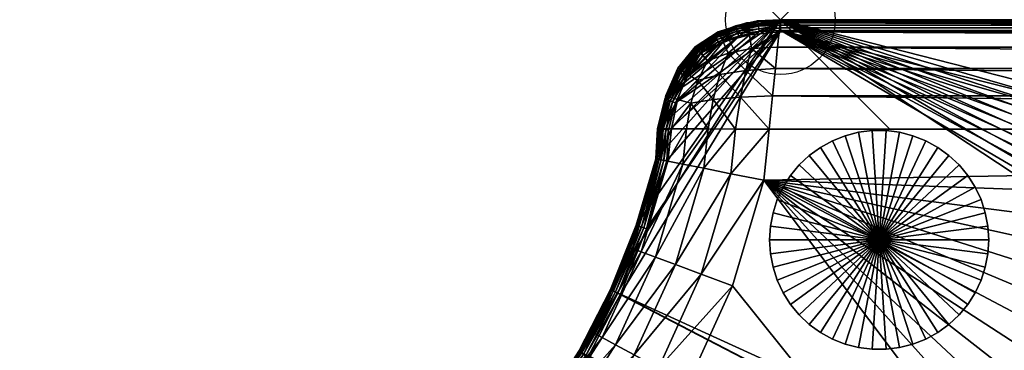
# Model space of a CAD drawing. Header units: inches. Extents: x -6.9 to 27, y -33.9 to 0.
# Tile 7 of 10: x -6.9 to 2, y -3 to 0. Entities that reach past the tile are written whole.
import ezdxf

# ---------------------------------------------------------------- set-up
doc = ezdxf.new("R2010")
doc.units = ezdxf.units.IN
doc.header["$MEASUREMENT"] = 0
doc.header["$PDMODE"] = 35
doc.header["$PDSIZE"] = 1
for name, color, linetype in [('A-FURN-3-NODE', 7, 'Continuous'), ('A-FURN-3-ST', 151, 'Continuous'), ('A-FURN-3-ST-LG', 252, 'Continuous')]:
    doc.layers.add(name, color=color, linetype=linetype)
doc.layers.add('A-FURN-3-ST-LM', color=7, linetype='Continuous', true_color=0xffbd7a)

msp = doc.modelspace()

# ---------------------------------------------------------------- linework, layer by layer
at = {"layer": 'A-FURN-3-NODE'}
msp.add_point((0, 0), dxfattribs=at)

# ---------------------------------------------------------------- meshes
at = {"layer": 'A-FURN-3-ST'}
mesh = msp.add_polyface(dxfattribs=at)
corners = [(-2.7858, -5.5642, 1.4579), (-2.0318, -4.9115, 1.4579), (16.3261, -23.3204, 1.4579), (-3.6182, -6.0982, 1.4579), (-4.5146, -6.5074, 1.4579), (-5.4785, -6.791, 1.4579), (-0.1523, -1.4649, 1.4579), (25.6559, -4.7546, 1.4579), (25.234, -7.0661, 1.4579), (24.6504, -9.3349, 1.4579), (23.9085, -11.5527, 1.4579), (23.0117, -13.7111, 1.4579), (-0.436, -2.4287, 1.4579), (-0.8451, -3.3251, 1.4579), (-1.3791, -4.1576, 1.4579), (21.9636, -15.8017, 1.4579), (20.7675, -17.8163, 1.4579), (19.4269, -19.7464, 1.4579), (0, 0, 2.4579), (-0.0028, -0.0278, 2.1523), (-0.298, -0.06, 2.1663), (-0.3651, -0.7071, 1.5181), (-0.0709, -0.6944, 1.4857), (-0.1021, -1, 1.4579), (-0.3165, -0.4623, 1.5967), (-0.0454, -0.4444, 1.569), (-0.0113, -0.1111, 1.9023), (-0.283, -0.1388, 1.9209), (-0.0255, -0.25, 1.7079), (-0.2634, -0.2638, 1.7217), (0, 0, 13.5), (-0.3085, -0.0276, 2.4579), (25.9633, -1, 1.4579), (25.9126, -2.4085, 1.4579), (25.9745, -0.6944, 1.4857), (25.9837, -0.4444, 1.569), (25.9908, -0.25, 1.7079), (25.9959, -0.1111, 1.9023), (25.999, -0.0278, 2.1523), (26, 0, 2.4579), (-3.7334, -4.9848, 13.5), (14.3382, -26.4275, 13.5), (-2.8963, -4.3378, 13.5), (18.3043, -22.6553, 13.5), (-2.1821, -3.5572, 13.5), (21.1668, -18.9996, 13.5), (-1.8404, -3.0249, 13.5), (21.9349, -17.8174, 13.5), (22.6532, -16.6043, 13.5), (23.3205, -15.3623, 13.5), (-1.5506, -2.4626, 13.5), (0, 0, 13.5), (23.9356, -14.0937, 13.5), (24.3318, -13.1714, 13.5), (24.7021, -12.2384, 13.5), (25.0462, -11.2954, 13.5), (25.3638, -10.3431, 13.5), (25.6546, -9.3823, 13.5), (25.9185, -8.4138, 13.5), (26, 0, 13.5)]
mesh.append_faces([[corners[k] for k in face] for face in [(0, 1, 2), (3, 0, 2), (4, 3, 2), (5, 4, 2), (6, 7, 8), (6, 8, 9), (6, 9, 10), (6, 10, 11), (12, 6, 2), (13, 12, 2), (14, 13, 2), (1, 14, 2), (6, 11, 15), (6, 15, 16), (6, 16, 17), (18, 19, 20), (21, 22, 23), (24, 25, 22), (19, 26, 27), (26, 28, 29), (29, 27, 26), (29, 28, 25), (30, 18, 31), (6, 23, 32), (6, 32, 33), (6, 33, 7), (32, 23, 22), (22, 34, 32), (34, 22, 25), (25, 35, 34), (35, 25, 28), (28, 36, 35), (26, 37, 36), (36, 28, 26), (19, 38, 37), (37, 26, 19), (18, 39, 38), (38, 19, 18), (18, 30, 59)]])
mesh.append_faces([[corners[k] for k in face] for face in [(40, 41, 42), (42, 43, 44), (44, 45, 46), (46, 49, 50)]], dxfattribs={"vtx0": -1, "vtx1": -1})
mesh.append_faces([[corners[k] for k in face] for face in [(50, 49, 51)]], dxfattribs={"vtx0": -1, "vtx1": -1, "vtx2": -1})
mesh.append_faces([[corners[k] for k in face] for face in [(46, 47, 48), (51, 52, 53), (51, 53, 54), (51, 55, 56), (51, 56, 57)]], dxfattribs={"vtx0": -1, "vtx2": -1})
mesh.append_faces([[corners[k] for k in face] for face in [(48, 49, 46), (49, 52, 51), (54, 55, 51), (57, 58, 51)]], dxfattribs={"vtx1": -1, "vtx2": -1})
mesh = msp.add_polyface(dxfattribs=at)
corners = [(-0.8451, -3.3251, 1.4579), (-1.3791, -4.1576, 1.4579), (-1.6245, -3.9741, 1.4857), (-1.114, -3.1785, 1.4857), (-0.436, -2.4287, 1.4579), (-0.7229, -2.3216, 1.4857), (-0.1523, -1.4649, 1.4579), (-0.4532, -1.4049, 1.4857), (-0.1021, -1, 1.4579), (-0.4093, -0.9982, 1.4857), (-1.0157, -0.7044, 2.1663), (-1.0794, -0.9944, 2.1523), (-1.1073, -0.9942, 2.4579), (-1.0275, -1.2903, 1.9023), (-1.2708, -2.1171, 1.9023), (-1.3491, -2.0879, 2.1523), (-1.1096, -1.274, 2.1523), (-1.3752, -2.0782, 2.4579), (-0.856, -0.9957, 1.7079), (-0.8908, -1.3176, 1.7079), (-0.9956, -0.9949, 1.9023), (-1.1369, -1.2685, 2.4579), (-0.8168, -0.7607, 1.7217), (-0.939, -0.7278, 1.9209), (-0.3651, -0.7071, 1.5181), (-0.6606, -0.9968, 1.569), (-0.6137, -0.7292, 1.5967), (-1.1404, -2.1658, 1.7079), (-1.8252, -3.8241, 1.569), (-1.3341, -3.0585, 1.569), (-0.9578, -2.234, 1.569), (-0.6993, -1.3558, 1.569), (-1.6275, -2.8985, 1.9023), (-1.5052, -2.9651, 1.7079), (-1.7008, -2.8585, 2.1523), (-1.1073, -0.9942, 13.5), (-1.0468, -0.6904, 13.5), (-1.5506, -2.4626, 13.5), (0, 0, 13.5), (-1.3155, -1.8754, 13.5), (-1.1369, -1.2685, 13.5), (-1.3752, -2.0782, 13.5), (-1.1369, -1.2685, 13.5)]
mesh.append_faces([[corners[k] for k in face] for face in [(0, 1, 2), (2, 3, 0), (4, 0, 3), (3, 5, 4), (6, 4, 5), (5, 7, 6), (8, 6, 7), (7, 9, 8), (10, 11, 12), (13, 14, 15), (16, 15, 17), (15, 16, 13), (18, 19, 13), (20, 13, 16), (13, 20, 18), (11, 16, 21), (16, 11, 20), (21, 12, 11), (22, 18, 20), (23, 20, 11), (20, 23, 22), (11, 10, 23), (8, 9, 24), (9, 25, 26), (26, 24, 9), (25, 18, 22), (22, 26, 25), (19, 27, 14), (14, 13, 19), (28, 29, 3), (5, 3, 29), (29, 30, 5), (7, 5, 30), (30, 31, 7), (9, 7, 31), (31, 25, 9), (32, 14, 27), (27, 33, 32), (34, 15, 14), (17, 21, 16), (30, 29, 33), (33, 27, 30), (31, 30, 27), (27, 19, 31), (25, 31, 19), (19, 18, 25), (12, 35, 36), (17, 41, 42), (42, 21, 17), (21, 42, 35), (35, 12, 21)]])
mesh.append_faces([[corners[k] for k in face] for face in [(37, 38, 39), (39, 38, 40)]], dxfattribs={"vtx0": -1, "vtx1": -1})
mesh = msp.add_polyface(dxfattribs=at)
corners = [(-1.1073, -0.9942, 2.4579), (-1.0468, -0.6904, 2.4579), (-1.0157, -0.7044, 2.1663), (-0.8494, -0.4975, 1.9579), (-0.939, -0.7278, 1.9209), (-0.9106, -0.4604, 2.1894), (-0.9366, -0.4419, 2.4579), (-0.3085, -0.0276, 2.4579), (-0.298, -0.06, 2.1663), (-0.5519, -0.1383, 2.1894), (-0.7529, -0.5533, 1.7633), (-0.8168, -0.7607, 1.7217), (-0.5215, -0.2031, 1.9579), (-0.4764, -0.305, 1.7633), (-0.6644, -0.3738, 1.8327), (-0.7269, -0.3042, 2.0135), (0, 0, 2.4579), (-0.283, -0.1388, 1.9209), (-0.7643, -0.2625, 2.2219), (-0.5675, -0.1105, 2.4579), (-0.7768, -0.2486, 2.4579), (-0.0709, -0.6944, 1.4857), (-0.3651, -0.7071, 1.5181), (-0.3165, -0.4623, 1.5967), (-0.6137, -0.7292, 1.5967), (-0.5523, -0.4986, 1.6615), (-0.0028, -0.0278, 2.1523), (-0.2634, -0.2638, 1.7217), (-0.0454, -0.4444, 1.569), (-0.7768, -0.2486, 13.5), (-1.0468, -0.6904, 13.5), (-0.9366, -0.4419, 13.5), (-0.5675, -0.1105, 13.5), (-0.3085, -0.0276, 13.5), (0, 0, 13.5), (-1.1369, -1.2685, 13.5), (0, 0, 13.5), (-1.1209, -0.9925, 13.5), (-1.0537, -0.7244, 13.5), (-0.2077, -0.0096, 13.5), (-0.4105, -0.0553, 13.5), (-0.6022, -0.1358, 13.5), (-0.9376, -0.4734, 13.5), (-0.7768, -0.2486, 13.5)]
mesh.append_faces([[corners[k] for k in face] for face in [(0, 1, 2), (3, 4, 2), (5, 2, 1), (2, 5, 3), (1, 6, 5), (7, 8, 9), (10, 11, 4), (12, 13, 14), (4, 3, 10), (14, 10, 3), (14, 15, 12), (3, 15, 14), (8, 7, 16), (8, 17, 12), (12, 9, 8), (9, 12, 15), (15, 3, 5), (15, 18, 9), (5, 18, 15), (18, 5, 6), (9, 19, 7), (19, 9, 18), (18, 20, 19), (6, 20, 18), (21, 22, 23), (22, 24, 25), (25, 23, 22), (17, 8, 26), (17, 27, 13), (13, 12, 17), (28, 23, 27), (24, 11, 10), (10, 25, 24), (23, 25, 13), (13, 27, 23), (25, 10, 14), (14, 13, 25), (29, 20, 6), (30, 1, 0), (31, 6, 1), (1, 30, 31), (6, 31, 29), (20, 29, 32), (32, 19, 20), (19, 32, 33), (33, 7, 19), (7, 33, 34)]])
mesh.append_faces([[corners[k] for k in face] for face in [(42, 41, 43)]], dxfattribs={"vtx0": -1})
mesh.append_faces([[corners[k] for k in face] for face in [(35, 36, 37), (37, 36, 38), (38, 41, 42)]], dxfattribs={"vtx0": -1, "vtx1": -1})
mesh.append_faces([[corners[k] for k in face] for face in [(38, 36, 39), (38, 39, 40)]], dxfattribs={"vtx0": -1, "vtx2": -1})
mesh.append_faces([[corners[k] for k in face] for face in [(40, 41, 38)]], dxfattribs={"vtx1": -1, "vtx2": -1})
mesh = msp.add_polyface(dxfattribs=at)
corners = [(26.1086, -7.2248, 1.9023), (25.5115, -9.5554, 1.9023), (25.3769, -9.521, 1.7079), (26.2179, -7.2446, 2.4579), (25.6191, -9.583, 2.4579), (25.5922, -9.5761, 2.1523), (26.1906, -7.2396, 2.1523), (25.9719, -7.2, 1.7079), (24.8308, -11.8601, 2.1523), (24.7517, -11.8338, 1.9023), (24.8571, -11.8689, 2.4579), (24.62, -11.7899, 1.7079), (23.7046, -13.9981, 1.7079), (23.8329, -14.0512, 1.9023), (23.9099, -14.0831, 2.1523), (25.1886, -9.4728, 1.569), (24.4355, -11.7284, 1.569), (24.1983, -11.6493, 1.4857), (23.0117, -13.7111, 1.4579), (23.9085, -11.5527, 1.4579), (23.294, -13.828, 1.4857), (25.234, -7.0661, 1.4579), (25.6559, -4.7546, 1.4579), (25.9596, -4.7875, 1.4857), (25.5346, -7.1207, 1.4857), (26.2082, -4.8144, 1.569), (25.7806, -7.1653, 1.569), (24.6504, -9.3349, 1.4579), (24.9464, -9.4107, 1.4857), (26.4015, -4.8353, 1.7079), (23.525, -13.9237, 1.569), (25.9633, -1, 1.4579), (25.9745, -0.6944, 1.4857), (26.2658, -0.7082, 1.5181), (25.9126, -2.4085, 1.4579), (26.2691, -0.9998, 1.4857), (26.2179, -2.4195, 1.4857), (25.9837, -0.4444, 1.569), (26.2516, -0.4629, 1.5968), (25.9908, -0.25, 1.7079), (26.2265, -0.2639, 1.7218), (25.9959, -0.1111, 1.9023), (26.2635, -0.1389, 1.9209), (25.999, -0.0278, 2.1523), (26.2895, -0.0602, 2.1662), (26, 0, 2.4579), (0, 0, 13.5), (25.9185, -8.4138, 13.5), (26.132, -7.5695, 13.5), (26.3205, -6.7193, 13.5), (26, 0, 13.5), (26, 0, 13.5), (0, 0, 2.4579), (24.8571, -11.8689, 13.5), (23.9356, -14.0937, 13.5), (25.6191, -9.583, 13.5), (26.2179, -7.2446, 13.5)]
mesh.append_faces([[corners[k] for k in face] for face in [(0, 1, 2), (3, 4, 5), (5, 6, 3), (6, 5, 1), (1, 0, 6), (2, 7, 0), (5, 8, 9), (9, 1, 5), (4, 10, 8), (8, 5, 4), (1, 9, 11), (11, 2, 1), (12, 11, 9), (13, 9, 8), (14, 8, 10), (15, 16, 17), (18, 19, 17), (17, 20, 18), (20, 17, 16), (21, 22, 23), (23, 24, 21), (24, 23, 25), (25, 26, 24), (27, 21, 24), (24, 28, 27), (19, 27, 28), (28, 17, 19), (28, 24, 26), (26, 15, 28), (17, 28, 15), (29, 7, 26), (15, 26, 7), (7, 2, 15), (16, 15, 2), (2, 11, 16), (30, 16, 11), (31, 32, 33), (34, 31, 35), (22, 34, 36), (36, 23, 22), (32, 37, 38), (37, 39, 40), (40, 39, 41), (42, 41, 43), (44, 43, 45), (51, 45, 52), (10, 53, 54), (4, 55, 53), (53, 10, 4), (3, 56, 55), (55, 4, 3)]])
mesh.append_faces([[corners[k] for k in face] for face in [(46, 49, 50)]], dxfattribs={"vtx0": -1, "vtx1": -1})
mesh.append_faces([[corners[k] for k in face] for face in [(46, 47, 48), (46, 48, 49)]], dxfattribs={"vtx0": -1, "vtx2": -1})
mesh = msp.add_polyface(dxfattribs=at)
corners = [(-5.4785, -6.791, 1.4579), (16.3261, -23.3204, 1.4579), (14.5862, -24.9357, 1.4579), (12.7458, -26.4131, 1.4579), (10.8129, -27.7493, 1.4579), (8.796, -28.9409, 1.4579), (6.7032, -29.9845, 1.4579), (4.5429, -30.8766, 1.4579), (2.3234, -31.6138, 1.4579), (10.987, -28.0005, 1.4857), (12.9373, -26.6512, 1.4857), (13.094, -26.846, 1.569), (11.1294, -28.206, 1.569), (8.9517, -29.2038, 1.4857), (9.0791, -29.4189, 1.569), (6.8398, -30.2578, 1.4857), (11.3825, -28.5713, 2.4579), (9.3056, -29.8013, 2.4579), (9.2914, -29.7774, 2.1523), (-0.1523, -1.4649, 1.4579), (17.9453, -21.5839, 1.4579), (19.4269, -19.7464, 1.4579), (11.2401, -28.3658, 1.7079), (13.2159, -26.9975, 1.7079), (13.303, -27.1057, 1.9023), (11.3192, -28.4799, 1.9023), (9.2489, -29.7057, 1.9023), (9.1782, -29.5862, 1.7079), (13.3552, -27.1706, 2.1523), (11.3667, -28.5484, 2.1523), (13.3726, -27.1922, 2.4579), (2.6397, -32.5625, 13.5), (4.1699, -32.0718, 13.5), (-6.9434, -6.9434, 13.5), (5.6754, -31.5096, 13.5), (7.1526, -30.8769, 13.5), (-4.6688, -5.4791, 13.5), (8.5983, -30.1752, 13.5), (-3.7334, -4.9848, 13.5), (10.0093, -29.4061, 13.5), (11.3825, -28.5713, 13.5), (12.8888, -27.5387, 13.5), (14.3382, -26.4275, 13.5), (-2.8963, -4.3378, 13.5), (15.7265, -25.241, 13.5), (17.0498, -23.9824, 13.5), (18.3043, -22.6553, 13.5), (-2.1821, -3.5572, 13.5), (19.4867, -21.2634, 13.5), (20.3502, -20.149, 13.5), (11.3825, -28.5713, 13.5), (9.3056, -29.8013, 13.5)]
mesh.append_faces([[corners[k] for k in face] for face in [(0, 1, 2), (0, 2, 3), (0, 3, 4), (0, 4, 5), (0, 5, 6), (0, 6, 7), (0, 7, 8), (9, 10, 11), (11, 12, 9), (5, 4, 9), (9, 13, 5), (6, 5, 13), (13, 9, 12), (12, 14, 13), (15, 13, 14), (16, 17, 18), (4, 3, 10), (10, 9, 4), (13, 15, 6), (19, 20, 1), (19, 21, 20), (22, 23, 24), (25, 26, 27), (27, 22, 25), (24, 25, 22), (25, 24, 28), (29, 18, 26), (26, 25, 29), (28, 29, 25), (29, 28, 30), (18, 29, 16), (30, 16, 29), (12, 11, 23), (23, 22, 12), (14, 12, 22), (22, 27, 14), (16, 50, 51), (51, 17, 16), (50, 16, 30)]])
mesh.append_faces([[corners[k] for k in face] for face in [(36, 37, 38)]], dxfattribs={"vtx0": -1, "vtx1": -1})
mesh.append_faces([[corners[k] for k in face] for face in [(33, 32, 34), (33, 34, 35), (36, 35, 37), (38, 37, 39), (38, 39, 40), (38, 41, 42), (43, 42, 44), (43, 44, 45), (47, 46, 48), (47, 48, 49)]], dxfattribs={"vtx0": -1, "vtx2": -1})
mesh.append_faces([[corners[k] for k in face] for face in [(31, 32, 33), (40, 41, 38), (45, 46, 43)]], dxfattribs={"vtx1": -1, "vtx2": -1})
mesh = msp.add_polyface(dxfattribs=at)
corners = [(-2.7858, -5.5642, 1.4579), (-3.6182, -6.0982, 1.4579), (-3.7649, -5.8293, 1.4857), (-4.0449, -5.3159, 1.9023), (-3.3194, -4.8505, 1.9023), (-3.236, -4.962, 1.7079), (-4.0849, -5.2425, 2.1523), (-3.3694, -4.7836, 2.1523), (-4.0982, -5.2181, 2.4579), (-3.3861, -4.7612, 2.4579), (-3.1193, -5.1181, 1.569), (-3.8849, -5.6093, 1.569), (-3.9782, -5.4381, 1.7079), (-2.9692, -5.3189, 1.4857), (-2.0318, -4.9115, 1.4579), (-1.3791, -4.1576, 1.4579), (-2.2484, -4.6949, 1.4857), (-1.6245, -3.9741, 1.4857), (-2.662, -4.2813, 1.9023), (-2.0929, -3.624, 1.9023), (-1.9813, -3.7073, 1.7079), (-2.7211, -4.2223, 2.1523), (-2.1598, -3.5739, 2.1523), (-2.7408, -4.2026, 2.4579), (-2.1821, -3.5572, 2.4579), (-2.5635, -4.3798, 1.7079), (-1.6275, -2.8985, 1.9023), (-1.5052, -2.9651, 1.7079), (-1.7008, -2.8585, 2.1523), (-1.7252, -2.8451, 2.4579), (-2.4257, -4.5177, 1.569), (-1.8252, -3.8241, 1.569), (-1.114, -3.1785, 1.4857), (-1.3341, -3.0585, 1.569), (-1.2708, -2.1171, 1.9023), (-1.3752, -2.0782, 2.4579), (-1.3491, -2.0879, 2.1523), (-1.7252, -2.8451, 13.5), (-1.3752, -2.0782, 13.5), (-2.1821, -3.5572, 13.5), (-3.3861, -4.7612, 13.5), (-2.7408, -4.2026, 13.5)]
mesh.append_faces([[corners[k] for k in face] for face in [(0, 1, 2), (3, 4, 5), (6, 7, 4), (8, 9, 7), (10, 11, 12), (12, 5, 10), (13, 2, 11), (11, 10, 13), (2, 13, 0), (14, 0, 13), (15, 14, 16), (16, 17, 15), (18, 19, 20), (21, 22, 19), (19, 18, 21), (23, 24, 22), (22, 21, 23), (20, 25, 18), (19, 26, 27), (27, 20, 19), (22, 28, 26), (26, 19, 22), (24, 29, 28), (28, 22, 24), (9, 23, 21), (21, 7, 9), (7, 21, 18), (18, 4, 7), (4, 18, 25), (25, 5, 4), (13, 16, 14), (16, 13, 10), (10, 30, 16), (17, 16, 30), (30, 31, 17), (30, 10, 5), (5, 25, 30), (31, 30, 25), (25, 20, 31), (32, 17, 31), (33, 31, 20), (20, 27, 33), (34, 26, 28), (29, 35, 36), (36, 28, 29), (29, 37, 38), (38, 35, 29), (24, 39, 37), (37, 29, 24), (40, 9, 8), (9, 40, 41), (41, 23, 9), (23, 41, 39), (39, 24, 23)]])
at = {"layer": 'A-FURN-3-ST-LG', "color": 251, "true_color": 0x565656}
mesh = msp.add_polyface(dxfattribs=at)
corners = [(0.901, -2.0092, 1.5), (1.901, -2.0092, 1.5), (1.8931, -2.1345, 1.5), (1.8696, -2.2578, 1.5), (1.8308, -2.3773, 1.5), (1.7773, -2.4909, 1.5), (1.71, -2.5969, 1.5), (1.63, -2.6937, 1.5), (1.5384, -2.7796, 1.5), (1.4368, -2.8534, 1.5), (1.3268, -2.9139, 1.5), (1.21, -2.9602, 1.5), (1.0884, -2.9914, 1.5), (0.9638, -3.0071, 1.5), (0.8382, -3.0071, 1.5), (0.7137, -2.9914, 1.5), (0.592, -2.9602, 1.5), (0.4753, -2.9139, 1.5), (0.3652, -2.8534, 1.5), (0.2636, -2.7796, 1.5), (0.1721, -2.6937, 1.5), (0.0921, -2.5969, 1.5), (0.0248, -2.4909, 1.5), (-0.0287, -2.3773, 1.5), (-0.0675, -2.2578, 1.5), (-0.091, -2.1345, 1.5), (-0.0989, -2.0092, 1.5), (-0.091, -1.8838, 1.5), (-0.0675, -1.7605, 1.5), (-0.0287, -1.641, 1.5), (0.0248, -1.5274, 1.5), (0.0921, -1.4214, 1.5), (0.1721, -1.3246, 1.5), (0.2636, -1.2387, 1.5), (0.3652, -1.1649, 1.5), (0.4753, -1.1044, 1.5), (0.592, -1.0581, 1.5), (0.7137, -1.0269, 1.5), (0.8382, -1.0112, 1.5), (0.9638, -1.0112, 1.5), (1.0884, -1.0269, 1.5), (1.21, -1.0581, 1.5), (1.3268, -1.1044, 1.5), (1.4368, -1.1649, 1.5), (1.5384, -1.2387, 1.5), (1.63, -1.3246, 1.5), (1.71, -1.4214, 1.5), (1.7773, -1.5274, 1.5), (1.8308, -1.641, 1.5), (1.8696, -1.7605, 1.5), (1.8931, -1.8838, 1.5), (1.901, -2.0092, 0), (1.8931, -2.1345, 0), (1.8696, -2.2578, 0), (1.8308, -2.3773, 0), (1.7773, -2.4909, 0), (1.71, -2.5969, 0), (1.63, -2.6937, 0), (1.5384, -2.7796, 0), (1.4368, -2.8534, 0), (1.3268, -2.9139, 0), (1.21, -2.9602, 0), (1.0884, -2.9914, 0), (0.9638, -3.0071, 0), (0.8382, -3.0071, 0), (0.7137, -2.9914, 0), (0.592, -2.9602, 0), (0.4753, -2.9139, 0), (0.3652, -2.8534, 0), (0.2636, -2.7796, 0), (0.1721, -2.6937, 0), (0.0921, -2.5969, 0), (0.0248, -2.4909, 0), (-0.0287, -2.3773, 0), (-0.0675, -2.2578, 0), (-0.091, -2.1345, 0), (-0.0989, -2.0092, 0), (-0.091, -1.8838, 0), (-0.0675, -1.7605, 0), (-0.0287, -1.641, 0), (0.0248, -1.5274, 0), (0.0921, -1.4214, 0), (0.1721, -1.3246, 0), (0.2636, -1.2387, 0), (0.3652, -1.1649, 0), (0.4753, -1.1044, 0), (0.592, -1.0581, 0), (0.7137, -1.0269, 0), (0.8382, -1.0112, 0), (0.9638, -1.0112, 0), (1.0884, -1.0269, 0), (1.21, -1.0581, 0), (1.3268, -1.1044, 0), (1.4368, -1.1649, 0), (1.5384, -1.2387, 0), (1.63, -1.3246, 0), (1.71, -1.4214, 0), (1.7773, -1.5274, 0), (1.8308, -1.641, 0), (1.8696, -1.7605, 0), (1.8931, -1.8838, 0), (0.901, -2.0092, 0)]
mesh.append_faces([[corners[k] for k in face] for face in [(1, 52, 51), (2, 53, 52), (3, 54, 53), (4, 55, 54), (5, 56, 55), (6, 57, 56), (7, 58, 57), (8, 59, 58), (9, 60, 59), (10, 61, 60), (11, 62, 61), (12, 63, 62), (13, 64, 63), (14, 65, 64), (15, 66, 65), (16, 67, 66), (17, 68, 67), (18, 69, 68), (19, 70, 69), (20, 71, 70), (21, 72, 71), (22, 73, 72), (23, 74, 73), (24, 75, 74), (25, 76, 75), (26, 77, 76), (27, 78, 77), (28, 79, 78), (29, 80, 79), (30, 81, 80), (31, 82, 81), (32, 83, 82), (33, 84, 83), (34, 85, 84), (35, 86, 85), (36, 87, 86), (37, 88, 87), (38, 89, 88), (39, 90, 89), (40, 91, 90), (41, 92, 91), (42, 93, 92), (43, 94, 93), (44, 95, 94), (45, 96, 95), (46, 97, 96), (47, 98, 97), (48, 99, 98), (49, 100, 99), (50, 51, 100)]], dxfattribs={"vtx0": -1, "color": 251})
mesh.append_faces([[corners[k] for k in face] for face in [(0, 2, 1), (0, 3, 2), (0, 4, 3), (0, 5, 4), (0, 6, 5), (0, 7, 6), (0, 8, 7), (0, 9, 8), (0, 10, 9), (0, 11, 10), (0, 12, 11), (0, 13, 12), (0, 14, 13), (0, 15, 14), (0, 16, 15), (0, 17, 16), (0, 18, 17), (0, 19, 18), (0, 20, 19), (0, 21, 20), (0, 22, 21), (0, 23, 22), (0, 24, 23), (0, 25, 24), (0, 26, 25), (0, 27, 26), (0, 28, 27), (0, 29, 28), (0, 30, 29), (0, 31, 30), (0, 32, 31), (0, 33, 32), (0, 34, 33), (0, 35, 34), (0, 36, 35), (0, 37, 36), (0, 38, 37), (0, 39, 38), (0, 40, 39), (0, 41, 40), (0, 42, 41), (0, 43, 42), (0, 44, 43), (0, 45, 44), (0, 46, 45), (0, 47, 46), (0, 48, 47), (0, 49, 48), (0, 50, 49), (0, 1, 50), (101, 51, 52), (101, 52, 53), (101, 53, 54), (101, 54, 55), (101, 55, 56), (101, 56, 57), (101, 57, 58), (101, 58, 59), (101, 59, 60), (101, 60, 61), (101, 61, 62), (101, 62, 63), (101, 63, 64), (101, 64, 65), (101, 65, 66), (101, 66, 67), (101, 67, 68), (101, 68, 69), (101, 69, 70), (101, 70, 71), (101, 71, 72), (101, 72, 73), (101, 73, 74), (101, 74, 75), (101, 75, 76), (101, 76, 77), (101, 77, 78), (101, 78, 79), (101, 79, 80), (101, 80, 81), (101, 81, 82), (101, 82, 83), (101, 83, 84), (101, 84, 85), (101, 85, 86), (101, 86, 87), (101, 87, 88), (101, 88, 89), (101, 89, 90), (101, 90, 91), (101, 91, 92), (101, 92, 93), (101, 93, 94), (101, 94, 95), (101, 95, 96), (101, 96, 97), (101, 97, 98), (101, 98, 99), (101, 99, 100), (101, 100, 51)]], dxfattribs={"vtx0": -1, "vtx2": -1, "color": 251})
mesh.append_faces([[corners[k] for k in face] for face in [(1, 2, 52), (2, 3, 53), (3, 4, 54), (4, 5, 55), (5, 6, 56), (6, 7, 57), (7, 8, 58), (8, 9, 59), (9, 10, 60), (10, 11, 61), (11, 12, 62), (12, 13, 63), (13, 14, 64), (14, 15, 65), (15, 16, 66), (16, 17, 67), (17, 18, 68), (18, 19, 69), (19, 20, 70), (20, 21, 71), (21, 22, 72), (22, 23, 73), (23, 24, 74), (24, 25, 75), (25, 26, 76), (26, 27, 77), (27, 28, 78), (28, 29, 79), (29, 30, 80), (30, 31, 81), (31, 32, 82), (32, 33, 83), (33, 34, 84), (34, 35, 85), (35, 36, 86), (36, 37, 87), (37, 38, 88), (38, 39, 89), (39, 40, 90), (40, 41, 91), (41, 42, 92), (42, 43, 93), (43, 44, 94), (44, 45, 95), (45, 46, 96), (46, 47, 97), (47, 48, 98), (48, 49, 99), (49, 50, 100), (50, 1, 51)]], dxfattribs={"vtx2": -1, "color": 251})
at = {"layer": 'A-FURN-3-ST-LM'}
mesh = msp.add_polyface(dxfattribs=at)
corners = [(-0.2077, -0.0096, 13.9), (-0.4105, -0.0553, 13.9), (-0.2072, -0.0129, 13.9259), (-0.4094, -0.0586, 13.9259), (-0.2059, -0.0229, 13.95), (-0.4064, -0.0681, 13.95), (-0.2038, -0.0387, 13.9707), (-0.4015, -0.0833, 13.9707), (-0.201, -0.0593, 13.9866), (-0.3952, -0.1031, 13.9866), (-0.1977, -0.0833, 13.9966), (-0.3878, -0.1262, 13.9966), (-0.1943, -0.109, 14), (0, 0, 13.9), (0.0001, -0.0034, 13.9259), (0.0003, -0.0134, 13.95), (0.0007, -0.0293, 13.9707), (0.0012, -0.05, 13.9866), (0.0017, -0.0741, 13.9966), (0.0023, -0.1, 14), (26, 0, 13.9), (26, -0.0034, 13.9259), (25.9998, -0.0134, 13.95), (25.9995, -0.0293, 13.9707), (25.9992, -0.05, 13.9866), (25.9988, -0.0741, 13.9966), (-2.8283, -4.4116, 14), (18.2299, -22.5885, 14), (-2.1025, -3.6185, 14), (21.084, -18.9434, 14), (-1.7537, -3.0749, 14), (23.2314, -15.3168, 14), (-1.4596, -2.5042, 14), (23.8446, -14.0522, 14), (24.2394, -13.1332, 14), (24.6086, -12.2028, 14), (24.9518, -11.2624, 14), (-0.2077, -0.0096, 13.5), (0, 0, 13.5), (18.3043, -22.6553, 13.5), (-2.8963, -4.3378, 13.5), (-2.1821, -3.5572, 13.5), (21.1668, -18.9996, 13.5), (-1.8404, -3.0249, 13.5), (23.3205, -15.3623, 13.5), (-1.5506, -2.4626, 13.5), (25.0462, -11.2954, 13.5), (24.7021, -12.2384, 13.5), (24.3318, -13.1714, 13.5), (23.9356, -14.0937, 13.5)]
mesh.append_faces([[corners[k] for k in face] for face in [(0, 1, 2), (2, 3, 4), (4, 5, 6), (6, 7, 8), (8, 9, 10), (10, 11, 12), (0, 2, 13), (13, 2, 14), (14, 2, 4), (14, 4, 15), (15, 4, 6), (15, 6, 16), (16, 6, 8), (16, 8, 17), (17, 8, 10), (17, 10, 18), (18, 10, 12), (18, 12, 19), (13, 14, 20), (21, 14, 15), (22, 15, 16), (23, 16, 17), (24, 17, 18), (25, 18, 19), (26, 27, 28), (28, 29, 30), (30, 31, 32), (32, 31, 33), (32, 33, 19), (19, 33, 34), (19, 34, 35), (35, 36, 19), (0, 13, 37), (37, 13, 38), (13, 20, 38)]])
mesh.append_faces([[corners[k] for k in face] for face in [(44, 45, 38)]], dxfattribs={"vtx0": -1, "vtx1": -1, "vtx2": -1})
mesh.append_faces([[corners[k] for k in face] for face in [(39, 40, 41), (42, 41, 43), (44, 43, 45), (38, 47, 48), (38, 48, 49)]], dxfattribs={"vtx0": -1, "vtx2": -1})
mesh.append_faces([[corners[k] for k in face] for face in [(46, 47, 38), (49, 44, 38)]], dxfattribs={"vtx1": -1, "vtx2": -1})
mesh = msp.add_polyface(dxfattribs=at)
corners = [(-1.3155, -1.8754, 13.9), (-1.5506, -2.4626, 13.9), (-1.3122, -1.8765, 13.9259), (-1.5475, -2.464, 13.9259), (-1.3028, -1.8798, 13.95), (-1.5384, -2.4682, 13.95), (-1.2878, -1.885, 13.9707), (-1.524, -2.4748, 13.9707), (-1.2682, -1.8918, 13.9866), (-1.5051, -2.4834, 13.9866), (-1.2453, -1.8997, 13.9966), (-1.4832, -2.4934, 13.9966), (-1.2209, -1.9081, 14), (-1.1369, -1.2685, 13.9), (-1.1336, -1.2691, 13.9259), (-1.1237, -1.2708, 13.95), (-1.1079, -1.2736, 13.9707), (-1.0874, -1.2771, 13.9866), (-1.0634, -1.2813, 13.9966), (-1.0378, -1.2857, 14), (-1.1209, -0.9925, 13.9), (-1.1175, -0.993, 13.9259), (-1.1076, -0.9945, 13.95), (-1.0918, -0.997, 13.9707), (-1.0713, -1.0001, 13.9866), (-1.0473, -1.0038, 13.9966), (-1.0216, -1.0077, 14), (-1.026, -0.7341, 13.9707), (-1.0063, -0.7411, 13.9866), (-0.9835, -0.7491, 13.9966), (-0.959, -0.7578, 14), (0.0023, -0.1, 14), (-1.4596, -2.5042, 14), (-1.5506, -2.4626, 13.5), (-1.3155, -1.8754, 13.5), (-1.1369, -1.2685, 13.5), (-1.1209, -0.9925, 13.5), (0, 0, 13.5)]
mesh.append_faces([[corners[k] for k in face] for face in [(0, 1, 2), (2, 3, 4), (4, 5, 6), (6, 7, 8), (8, 9, 10), (10, 11, 12), (0, 2, 13), (13, 2, 14), (14, 2, 4), (14, 4, 15), (15, 4, 6), (15, 6, 16), (16, 6, 8), (16, 8, 17), (17, 8, 10), (17, 10, 18), (18, 10, 12), (18, 12, 19), (20, 13, 21), (21, 13, 14), (21, 14, 22), (22, 14, 15), (22, 15, 23), (23, 15, 16), (23, 16, 24), (24, 16, 17), (24, 17, 25), (25, 17, 18), (25, 18, 26), (26, 18, 19), (27, 22, 23), (28, 23, 24), (29, 24, 25), (30, 25, 26), (19, 12, 31), (31, 12, 32), (1, 0, 33), (33, 0, 34), (0, 13, 34), (34, 13, 35), (13, 20, 35), (35, 20, 36)]])
mesh.append_faces([[corners[k] for k in face] for face in [(37, 33, 34), (37, 34, 35)]], dxfattribs={"vtx0": -1, "vtx2": -1})
mesh = msp.add_polyface(dxfattribs=at)
corners = [(-1.0537, -0.7244, 13.9), (-1.1209, -0.9925, 13.9), (-1.0505, -0.7255, 13.9259), (-1.1175, -0.993, 13.9259), (-1.041, -0.7288, 13.95), (-1.1076, -0.9945, 13.95), (-1.026, -0.7341, 13.9707), (-1.0918, -0.997, 13.9707), (-1.0063, -0.7411, 13.9866), (-1.0713, -1.0001, 13.9866), (-0.9835, -0.7491, 13.9966), (-1.0473, -1.0038, 13.9966), (-0.959, -0.7578, 14), (-0.9376, -0.4734, 13.9), (-0.9347, -0.4752, 13.9259), (-0.926, -0.4802, 13.95), (-0.9122, -0.4882, 13.9707), (-0.8942, -0.4987, 13.9866), (-0.8733, -0.5109, 13.9966), (-0.8508, -0.5239, 14), (-0.7744, -0.2511, 13.9259), (-0.7674, -0.2584, 13.95), (-0.7563, -0.2701, 13.9707), (-0.7417, -0.2854, 13.9866), (-0.7248, -0.3032, 13.9966), (-0.7066, -0.3222, 14), (0.0023, -0.1, 14), (-1.0216, -1.0077, 14), (-1.0378, -1.2857, 14), (-0.1943, -0.109, 14), (-0.3799, -0.1509, 14), (-0.5553, -0.2246, 14), (-1.1209, -0.9925, 13.5), (-1.0537, -0.7244, 13.5), (-0.9376, -0.4734, 13.5), (-0.7768, -0.2486, 13.9), (-1.1369, -1.2685, 13.5), (0, 0, 13.5), (-0.6022, -0.1358, 13.5)]
mesh.append_faces([[corners[k] for k in face] for face in [(0, 1, 2), (2, 1, 3), (2, 3, 4), (4, 3, 5), (4, 5, 6), (6, 7, 8), (8, 9, 10), (10, 11, 12), (13, 0, 14), (14, 0, 2), (14, 2, 15), (15, 2, 4), (15, 4, 16), (16, 4, 6), (16, 6, 17), (17, 6, 8), (17, 8, 18), (18, 8, 10), (18, 10, 19), (19, 10, 12), (20, 13, 14), (20, 14, 21), (21, 14, 15), (21, 15, 22), (22, 15, 16), (22, 16, 23), (23, 16, 17), (23, 17, 24), (24, 17, 18), (24, 18, 25), (25, 18, 19), (26, 12, 27), (26, 27, 28), (29, 30, 12), (12, 30, 19), (19, 31, 25), (1, 0, 32), (32, 0, 33), (0, 13, 33), (33, 13, 34), (13, 35, 34)]])
mesh.append_faces([[corners[k] for k in face] for face in [(37, 32, 33), (38, 33, 34)]], dxfattribs={"vtx0": -1, "vtx2": -1})
mesh.append_faces([[corners[k] for k in face] for face in [(36, 32, 37)]], dxfattribs={"vtx1": -1, "vtx2": -1})
mesh = msp.add_polyface(dxfattribs=at)
corners = [(-0.7768, -0.2486, 13.9), (-0.9376, -0.4734, 13.9), (-0.7744, -0.2511, 13.9259), (-0.6022, -0.1358, 13.9), (-0.6006, -0.1388, 13.9259), (-0.7674, -0.2584, 13.95), (-0.5959, -0.1477, 13.95), (-0.7563, -0.2701, 13.9707), (-0.5885, -0.1618, 13.9707), (-0.7417, -0.2854, 13.9866), (-0.5788, -0.1802, 13.9866), (-0.7248, -0.3032, 13.9966), (-0.5675, -0.2016, 13.9966), (-0.7066, -0.3222, 14), (-0.5553, -0.2246, 14), (-0.4105, -0.0553, 13.9), (-0.4094, -0.0586, 13.9259), (-0.4064, -0.0681, 13.95), (-0.4015, -0.0833, 13.9707), (-0.3952, -0.1031, 13.9866), (-0.3878, -0.1262, 13.9966), (-0.3799, -0.1509, 14), (-0.2072, -0.0129, 13.9259), (-0.2059, -0.0229, 13.95), (-0.2038, -0.0387, 13.9707), (-0.201, -0.0593, 13.9866), (-0.1977, -0.0833, 13.9966), (-0.1943, -0.109, 14), (-0.959, -0.7578, 14), (0.0023, -0.1, 14), (-0.8508, -0.5239, 14), (-0.9376, -0.4734, 13.5), (-0.7768, -0.2486, 13.5), (-0.6022, -0.1358, 13.5), (-0.4105, -0.0553, 13.5), (-0.2077, -0.0096, 13.9), (-0.2077, -0.0096, 13.5), (0, 0, 13.5), (-1.0537, -0.7244, 13.5)]
mesh.append_faces([[corners[k] for k in face] for face in [(0, 1, 2), (0, 2, 3), (3, 2, 4), (4, 2, 5), (4, 5, 6), (6, 5, 7), (6, 7, 8), (8, 7, 9), (8, 9, 10), (10, 9, 11), (10, 11, 12), (12, 11, 13), (12, 13, 14), (15, 3, 16), (16, 3, 4), (16, 4, 17), (17, 4, 6), (17, 6, 18), (18, 6, 8), (18, 8, 19), (19, 8, 10), (19, 10, 20), (20, 10, 12), (20, 12, 21), (21, 12, 14), (22, 15, 16), (23, 16, 17), (24, 17, 18), (25, 18, 19), (26, 19, 20), (27, 20, 21), (27, 28, 29), (30, 21, 14), (31, 0, 32), (0, 3, 32), (32, 3, 33), (3, 15, 33), (33, 15, 34), (15, 35, 34), (34, 35, 36)]])
mesh.append_faces([[corners[k] for k in face] for face in [(33, 31, 32)]], dxfattribs={"vtx0": -1})
mesh.append_faces([[corners[k] for k in face] for face in [(37, 38, 36), (36, 38, 34), (34, 38, 33)]], dxfattribs={"vtx0": -1, "vtx1": -1})
mesh = msp.add_polyface(dxfattribs=at)
corners = [(25.8468, -8.395, 13.9966), (25.5585, -9.3547, 14), (25.5834, -9.3618, 13.9966), (25.8702, -8.4011, 13.9866), (25.6066, -9.3685, 13.9866), (25.8902, -8.4064, 13.9707), (25.6265, -9.3742, 13.9707), (25.9056, -8.4104, 13.95), (25.6418, -9.3786, 13.95), (25.9152, -8.4129, 13.9259), (25.6514, -9.3814, 13.9259), (25.2685, -10.3128, 14), (25.2931, -10.3206, 13.9966), (25.3161, -10.3279, 13.9866), (25.3359, -10.3342, 13.9707), (25.351, -10.339, 13.95), (25.3605, -10.3421, 13.9259), (25.6546, -9.3823, 13.9), (25.3638, -10.3431, 13.9), (24.9518, -11.2624, 14), (24.9762, -11.2709, 13.9966), (24.999, -11.2789, 13.9866), (25.0185, -11.2857, 13.9707), (25.0335, -11.2909, 13.95), (25.043, -11.2942, 13.9259), (26, 0, 13.9), (0.0001, -0.0034, 13.9259), (26, -0.0034, 13.9259), (0.0003, -0.0134, 13.95), (25.9998, -0.0134, 13.95), (0.0007, -0.0293, 13.9707), (25.9995, -0.0293, 13.9707), (0.0012, -0.05, 13.9866), (25.9992, -0.05, 13.9866), (0.0017, -0.0741, 13.9966), (25.9988, -0.0741, 13.9966), (0.0023, -0.1, 14), (25.9984, -0.1, 14), (25.6546, -9.3823, 13.5), (25.3638, -10.3431, 13.5), (25.8218, -8.3884, 14), (26.0346, -7.5464, 14), (26.2225, -6.6991, 14), (0, 0, 13.5), (26, 0, 13.5), (26.3205, -6.7193, 13.5), (26.132, -7.5695, 13.5), (25.9185, -8.4138, 13.5), (25.0462, -11.2954, 13.5)]
mesh.append_faces([[corners[k] for k in face] for face in [(0, 1, 2), (3, 2, 4), (5, 4, 6), (7, 6, 8), (9, 8, 10), (1, 11, 2), (2, 11, 12), (2, 12, 4), (4, 12, 13), (4, 13, 6), (6, 13, 14), (6, 14, 8), (8, 14, 15), (8, 15, 10), (10, 15, 16), (10, 16, 17), (17, 16, 18), (11, 19, 12), (12, 20, 13), (13, 21, 14), (14, 22, 15), (15, 23, 16), (16, 24, 18), (25, 26, 27), (27, 28, 29), (29, 30, 31), (31, 32, 33), (33, 34, 35), (35, 36, 37), (17, 18, 38), (38, 18, 39), (36, 19, 11), (36, 11, 1), (1, 40, 36), (36, 40, 41), (36, 41, 42), (36, 42, 37), (43, 25, 44)]])
mesh.append_faces([[corners[k] for k in face] for face in [(44, 45, 43)]], dxfattribs={"vtx0": -1, "vtx1": -1})
mesh.append_faces([[corners[k] for k in face] for face in [(43, 45, 46), (43, 46, 47), (43, 38, 39), (43, 39, 48)]], dxfattribs={"vtx0": -1, "vtx2": -1})
mesh.append_faces([[corners[k] for k in face] for face in [(47, 38, 43)]], dxfattribs={"vtx1": -1, "vtx2": -1})
mesh = msp.add_polyface(dxfattribs=at)
corners = [(-2.1821, -3.5572, 13.9), (-2.8963, -4.3378, 13.9), (-2.1794, -3.5593, 13.9259), (-2.894, -4.3403, 13.9259), (-2.1714, -3.5654, 13.95), (-2.8872, -4.3477, 13.95), (-2.1588, -3.5752, 13.9707), (-2.8764, -4.3594, 13.9707), (-2.1423, -3.5878, 13.9866), (-2.8623, -4.3747, 13.9866), (-2.1231, -3.6026, 13.9966), (-2.8459, -4.3925, 13.9966), (-2.1025, -3.6185, 14), (-1.8404, -3.0249, 13.9), (-1.8374, -3.0266, 13.9259), (-1.8288, -3.0316, 13.95), (-1.815, -3.0396, 13.9707), (-1.797, -3.0499, 13.9866), (-1.7761, -3.062, 13.9966), (-1.7537, -3.0749, 14), (-1.5506, -2.4626, 13.9), (-1.5475, -2.464, 13.9259), (-1.5384, -2.4682, 13.95), (-1.524, -2.4748, 13.9707), (-1.5051, -2.4834, 13.9866), (-1.4832, -2.4934, 13.9966), (-1.4596, -2.5042, 14), (-1.3122, -1.8765, 13.9259), (-1.3028, -1.8798, 13.95), (-1.2878, -1.885, 13.9707), (-1.2682, -1.8918, 13.9866), (-1.2453, -1.8997, 13.9966), (-1.2209, -1.9081, 14), (-2.8963, -4.3378, 13.5), (-2.1821, -3.5572, 13.5), (-1.8404, -3.0249, 13.5), (-1.5506, -2.4626, 13.5)]
mesh.append_faces([[corners[k] for k in face] for face in [(0, 1, 2), (2, 1, 3), (2, 3, 4), (4, 5, 6), (6, 7, 8), (8, 9, 10), (10, 11, 12), (13, 0, 14), (14, 0, 2), (14, 2, 15), (15, 2, 4), (15, 4, 16), (16, 4, 6), (16, 6, 17), (17, 6, 8), (17, 8, 18), (18, 8, 10), (18, 10, 19), (19, 10, 12), (20, 13, 21), (21, 13, 14), (21, 14, 22), (22, 14, 15), (22, 15, 23), (23, 15, 16), (23, 16, 24), (24, 16, 17), (24, 17, 25), (25, 17, 18), (25, 18, 26), (26, 18, 19), (27, 20, 21), (28, 21, 22), (29, 22, 23), (30, 23, 24), (31, 24, 25), (32, 25, 26), (1, 0, 33), (33, 0, 34), (0, 13, 34), (34, 13, 35), (13, 20, 35), (35, 20, 36)]])

doc.saveas('drawing.dxf')
